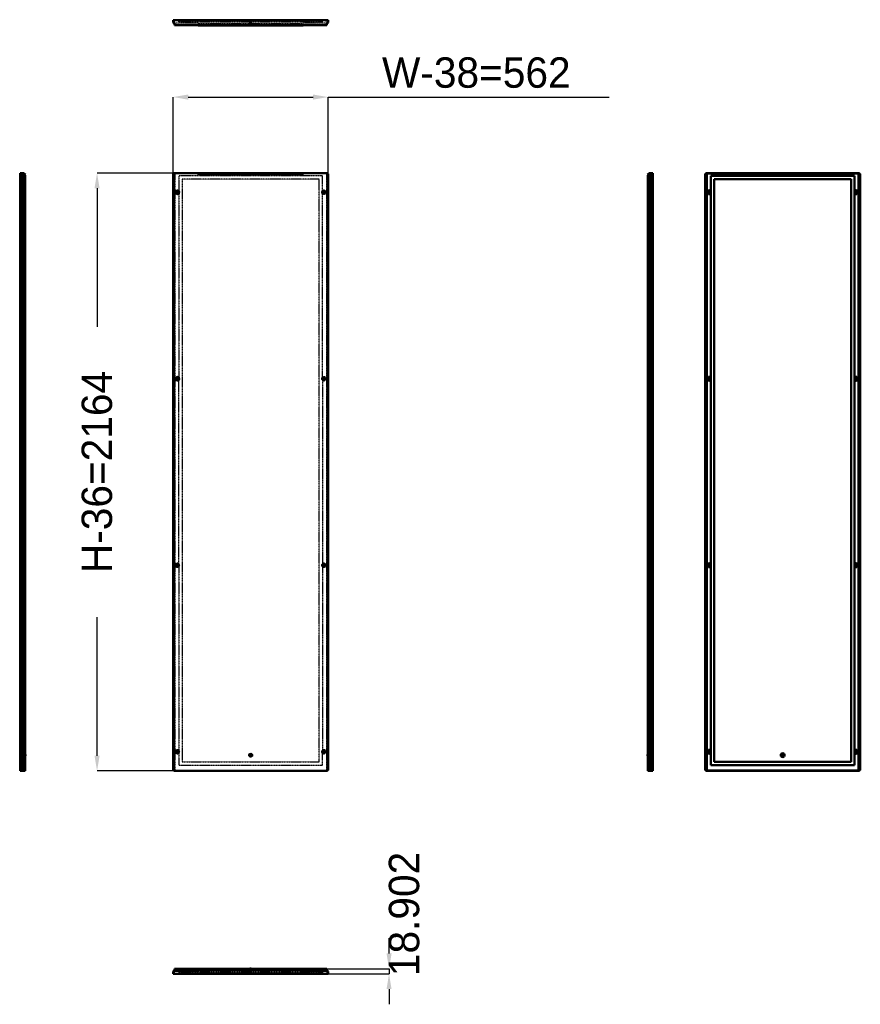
# Model space of a CAD drawing. Header units: millimetres. Extents: x 0 to 3043, y -109 to 3455.
import ezdxf

# ---------------------------------------------------------------- set-up
doc = ezdxf.new("R2010")
doc.units = ezdxf.units.MM
doc.linetypes.add('Center', pattern=[1.5, 0.45, -0.5, 0.05, -0.5])
doc.linetypes.add('Dashed', pattern=[2, 1, -1])
for name, color, linetype, lineweight in [('AM_0', 7, 'Continuous', 50), ('AM_4', 3, 'Continuous', 25), ('AM_5', 3, 'Continuous', 25), ('AM_7', 7, 'Center', 25), ('AM_9', 6, 'Dashed', 25)]:
    doc.layers.add(name, color=color, linetype=linetype, lineweight=lineweight)
doc.dimstyles.new('ISO-25', dxfattribs={"dimtxt": 2.5, "dimasz": 2.5, "dimexe": 1.25, "dimexo": 0.625, "dimtad": 1, "dimtxsty": 'Standard', "dimcen": 2.5, "dimadec": 0, "dimazin": 0, "dimtfac": 1, "dimtmove": 0, "dimatfit": 3, "dimfxl": 1, "dimarcsym": 0})

# ---------------------------------------------------------------- blocks, each defined once
blk = doc.blocks.new('1_SPM2206R5_0__0_in_SPM2206R5_0__1300')
at = {"layer": 'AM_0'}
for p, q in [((559.7, 14.6), (554.8, 9.7)), ((554.8, 9.7), (554.8, 1.4)), ((554.8, 1.4), (1116.8, 1.4)), ((556.3, 9.1), (561.2, 14)), ((556.3, 2.9), (556.3, 9.1)), ((557.3, 2.9), (556.3, 2.9)), ((557.3, 10), (560.6, 13.3)), ((557.3, 10), (557.3, 1.4)), ((645.6, 12.4), (559.6, 12.4)), ((559.7, 19.4), (559.7, 14.6)), ((561.2, 19.4), (559.7, 19.4)), ((559.7, 15.8), (561.2, 15.8)), ((561.2, 14), (561.2, 19.4)), ((645.6, 19.4), (561.4, 19.4)), ((561.4, 15.1), (561.4, 19.4)), ((645.6, 20.3), (645.6, 12.4)), ((1026.1, 20.3), (645.6, 20.3)), ((1026.1, 15.2), (645.6, 15.2)), ((833.4, 20.7), (833.2, 20.3)), ((833.4, 20.7), (838.3, 20.7)), ((838.4, 20.3), (838.3, 20.7)), ((1026.1, 20.3), (1026.1, 12.4)), ((1110.3, 19.4), (1026.1, 19.4)), ((1112, 12.4), (1026.1, 12.4)), ((1110.3, 19.4), (1110.3, 15.1)), ((1110.5, 19.4), (1110.5, 14)), ((1110.5, 19.4), (1112, 19.4)), ((1112, 15.8), (1110.5, 15.8)), ((1110.5, 14), (1115.3, 9.1)), ((1111, 13.3), (1114.3, 10)), ((1112, 14.6), (1112, 19.4)), ((1116.8, 9.7), (1112, 14.6)), ((1114.3, 10), (1114.3, 1.4)), ((1115.3, 2.9), (1114.3, 2.9)), ((1115.3, 9.1), (1115.3, 2.9)), ((1116.8, 1.4), (1116.8, 9.7))]:
    blk.add_line(p, q, dxfattribs=at)
for centre, start, end in [((558.9, 15.1), 315, 327.0187), ((558.9, 15.1), 338.4348, 360), ((1112.8, 15.1), 180, 201.5652), ((1112.8, 15.1), 212.9813, 225)]:
    blk.add_arc(centre, 2.5, start, end, dxfattribs=at)
at = {"layer": 'AM_5'}
for p, q in [((839.8, 5.9), (831.8, 5.9)), ((831.8, 5.9), (832.6, 5.9)), ((832.6, 17.9), (832.6, 5.9)), ((839.1, 17.9), (839.1, 5.9)), ((839.8, 5.9), (839.1, 5.9))]:
    blk.add_line(p, q, dxfattribs=at)
at = {"layer": 'AM_7'}
for p, q in [((570.8, -0.2), (570.8, 5.4)), ((828.8, 4.3), (830.1, 4.3)), ((829.4, 3.7), (829.4, 4.9)), ((835.8, 2), (835.8, 21.6)), ((841.6, 4.3), (842.9, 4.3)), ((842.2, 3.7), (842.2, 4.9)), ((1100.8, -0.2), (1100.8, 5.1))]:
    blk.add_line(p, q, dxfattribs=at)
at = {"layer": 'AM_9'}
for p, q in [((1114.3, 2.9), (557.3, 2.9)), ((565, 4.1), (563.7, 2.9)), ((566.4, 3.4), (564.3, 1.4)), ((566.4, 3.1), (564.7, 1.4)), ((565, 4.1), (575.3, 4.1)), ((565.3, 4.1), (566.4, 3.1)), ((565.7, 4.1), (566.4, 3.4)), ((566.4, 3.4), (575.3, 3.4)), ((566.4, 3.1), (575.3, 3.1)), ((1096.3, 7.9), (575.3, 7.9)), ((575.3, 7.9), (575.3, 2.9)), ((575.3, 3.4), (575.3, 3.5)), ((575.3, 3.4), (575.3, 3.4)), ((575.3, 3.1), (575.3, 3.1)), ((575.3, 3), (575.3, 3.1)), ((577, 1.4), (575.5, 2.9)), ((577.3, 1.4), (575.9, 2.9)), ((588.3, 7.9), (588.3, 2.9)), ((1026.1, 19.4), (645.6, 19.4)), ((1026.1, 19.2), (645.6, 19.2)), ((1026.1, 14.8), (645.6, 14.8)), ((1026.1, 14.1), (645.6, 14.1)), ((829.4, 4.9), (842.2, 4.9)), ((829.4, 3.7), (842.2, 3.7)), ((831.3, 3.7), (831.3, 2.9)), ((832.6, 17.9), (831.8, 17.1)), ((831.8, 17.1), (839.8, 17.1)), ((831.8, 17.1), (831.8, 5.1)), ((831.8, 5.1), (839.8, 5.1)), ((833.2, 20.3), (832.6, 17.9)), ((832.6, 17.9), (839.1, 17.9)), ((839.1, 17.9), (838.4, 20.3)), ((839.8, 17.1), (839.1, 17.9)), ((839.8, 5.1), (839.8, 17.1)), ((840.3, 2.9), (840.3, 3.7)), ((1083.3, 7.9), (1083.3, 2.9)), ((1096.2, 2.9), (1094.7, 1.4)), ((1096.3, 7.9), (1096.3, 2.9)), ((1096.3, 4.1), (1106.7, 4.1)), ((1096.3, 3.1), (1096.4, 3.1)), ((1096.4, 3.1), (1096.3, 3)), ((1096.4, 3.1), (1105.3, 3.1)), ((1105.3, 3.1), (1106.4, 4.1)), ((1107, 1.4), (1105.3, 3.1)), ((1108, 2.9), (1106.7, 4.1))]:
    blk.add_line(p, q, dxfattribs=at)
for centre, radius, start, end in [((558.9, 15.1), 2.5, 327.0187, 338.4348), ((829.4, 4.3), 0.6, 90, 270), ((831.6, 5.1), 0.2, 270, 0), ((840, 5.1), 0.2, 180, 270), ((842.2, 4.3), 0.6, 270, 90), ((1112.8, 15.1), 2.5, 201.5652, 212.9813)]:
    blk.add_arc(centre, radius, start, end, dxfattribs=at)
blk = doc.blocks.new('2_SPM2206R5_0__0_in_SPM2206R5_0__1300')
at = {"layer": 'AM_0'}
for p, q in [((15.2, 2899.9), (1.4, 2899.9)), ((1.4, 2899.9), (1.4, 735.9)), ((1.4, 2897.4), (15.8, 2897.4)), ((2.9, 2897.4), (2.9, 2898.4)), ((2.9, 2898.4), (14.1, 2898.4)), ((9.7, 2897.4), (9.7, 738.4)), ((10, 2899.9), (10, 2898.4)), ((12.4, 2899.9), (12.4, 2898.4)), ((14.6, 2897.4), (14.6, 738.4)), ((14.8, 2898.1), (15.5, 2897.4)), ((20.3, 2894.8), (15.2, 2899.9)), ((15.8, 2897.4), (19.4, 2889.7)), ((16, 2897), (19.2, 2893.7)), ((19.2, 2893.7), (20.3, 2894.8)), ((19.4, 2889.7), (19.4, 738.4)), ((20.7, 795.4), (19.4, 795.8)), ((19.4, 790.1), (20.7, 790.4)), ((20.7, 795.4), (20.7, 790.4)), ((1.4, 738.4), (19.4, 738.4)), ((1.4, 735.9), (19.4, 735.9)), ((2.9, 737.4), (2.9, 738.4)), ((19.4, 737.4), (2.9, 737.4)), ((10, 735.9), (10, 737.4)), ((19.4, 737.4), (19.4, 735.9))]:
    blk.add_line(p, q, dxfattribs=at)
blk.add_arc((14.1, 2897.4), 1, 45, 90, dxfattribs=at)
at = {"layer": 'AM_4'}
for p, q in [((13.3, 737.4), (13.3, 735.9)), ((15.1, 737.4), (15.1, 735.9))]:
    blk.add_line(p, q, dxfattribs=at)
at = {"layer": 'AM_5'}
for p, q in [((5.9, 796.9), (5.9, 796.1)), ((5.9, 796.9), (5.9, 788.9)), ((17.9, 796.1), (5.9, 796.1)), ((17.9, 789.7), (5.9, 789.7)), ((5.9, 788.9), (5.9, 789.7))]:
    blk.add_line(p, q, dxfattribs=at)
at = {"layer": 'AM_7'}
for p, q in [((-0.2, 2830.4), (5.4, 2830.4)), ((-0.2, 2155.4), (5.2, 2155.4)), ((-0.2, 1480.4), (4.8, 1480.4)), ((-0.2, 805.4), (5.1, 805.4)), ((2, 792.9), (21.6, 792.9)), ((3.7, 786.5), (4.9, 786.5)), ((4.3, 785.9), (4.3, 787.1))]:
    blk.add_line(p, q, dxfattribs=at)
at = {"layer": 'AM_9'}
for p, q in [((2.9, 2897.4), (2.9, 738.4)), ((7.9, 2890.4), (2.9, 2890.4)), ((7.9, 756.4), (7.9, 2890.4)), ((9.1, 2897.4), (9.1, 738.4)), ((14, 2897.4), (14, 738.4)), ((15.5, 2897.4), (16, 2897)), ((7.9, 2877.4), (2.9, 2877.4)), ((3.4, 2834.9), (1.4, 2836.9)), ((3.1, 2834.9), (1.4, 2836.6)), ((1.4, 2823.9), (3.4, 2825.9)), ((1.4, 2824.3), (3.1, 2825.9)), ((4.1, 2836.3), (2.9, 2837.5)), ((2.9, 2823.3), (4.1, 2824.5)), ((4.1, 2836), (3.1, 2834.9)), ((3.1, 2834.9), (3.1, 2825.9)), ((3.1, 2825.9), (4.1, 2824.9)), ((4.1, 2835.6), (3.4, 2834.9)), ((3.4, 2834.9), (3.4, 2825.9)), ((3.4, 2825.9), (4.1, 2825.2)), ((4.1, 2836.3), (4.1, 2824.5)), ((3.4, 2159.9), (1.4, 2161.9)), ((3.1, 2159.9), (1.4, 2161.6)), ((1.4, 2148.9), (3.4, 2150.9)), ((1.4, 2149.3), (3.1, 2150.9)), ((4.1, 2161.3), (2.9, 2162.5)), ((2.9, 2148.3), (4.1, 2149.5)), ((4.1, 2161), (3.1, 2159.9)), ((3.1, 2159.9), (3.1, 2150.9)), ((3.1, 2150.9), (4.1, 2149.9)), ((4.1, 2160.6), (3.4, 2159.9)), ((3.4, 2159.9), (3.4, 2150.9)), ((3.4, 2150.9), (4.1, 2150.2)), ((4.1, 2161.3), (4.1, 2149.5)), ((3.1, 1484.9), (1.4, 1486.6)), ((1.4, 1474.3), (3.1, 1475.9)), ((4.1, 1486.3), (2.9, 1487.5)), ((2.9, 1473.3), (4.1, 1474.5)), ((4.1, 1486), (3.1, 1484.9)), ((3.1, 1484.9), (3.1, 1475.9)), ((3.1, 1475.9), (4.1, 1474.9)), ((4.1, 1486.3), (4.1, 1474.5)), ((3.1, 809.9), (1.4, 811.6)), ((1.4, 799.3), (3.1, 800.9)), ((4.1, 811.3), (2.9, 812.5)), ((2.9, 798.3), (4.1, 799.5)), ((3.7, 797.4), (2.9, 797.4)), ((2.9, 788.4), (3.7, 788.4)), ((4.1, 811), (3.1, 809.9)), ((3.1, 809.9), (3.1, 800.9)), ((3.1, 800.9), (4.1, 799.9)), ((3.7, 799.3), (3.7, 786.5)), ((4.1, 811.3), (4.1, 799.5)), ((4.9, 799.3), (4.9, 786.5)), ((17.1, 796.9), (5.1, 796.9)), ((5.1, 796.9), (5.1, 788.9)), ((5.1, 788.9), (17.1, 788.9)), ((17.9, 796.1), (17.1, 796.9)), ((17.1, 796.9), (17.1, 788.9)), ((17.1, 788.9), (17.9, 789.7)), ((19.4, 795.8), (17.9, 796.1)), ((17.9, 796.1), (17.9, 789.7)), ((17.9, 789.7), (19.4, 790.1)), ((7.9, 769.4), (2.9, 769.4)), ((7.9, 756.4), (2.9, 756.4))]:
    blk.add_line(p, q, dxfattribs=at)
for points in [[(4.1, 2834.2), (4.1, 2834.2), (3.8, 2834.6), (3.5, 2835.1), (2.9, 2835.9)], [(2.9, 2832.6), (3, 2832.3), (3.1, 2832), (3.2, 2831.6), (3.3, 2831.1), (3.4, 2830.6), (3.4, 2830.1), (3.3, 2829.6), (3.2, 2829.2), (3.1, 2828.7), (2.9, 2828.2)], [(2.9, 2829.2), (3, 2829.6), (3, 2830), (3, 2830.3), (3, 2830.7), (3, 2831), (2.9, 2831.3), (2.9, 2831.6)], [(2.9, 2824.9), (3.5, 2825.8), (3.8, 2826.2), (4.1, 2826.7)], [(4.1, 2833.6), (3.9, 2833.2), (3.7, 2832.8), (3.5, 2832.3), (3.3, 2832), (3.2, 2831.5), (3.1, 2831.1), (3.1, 2830.7), (3.1, 2830.3), (3.1, 2829.9), (3.2, 2829.5), (3.3, 2829.1), (3.4, 2828.6), (3.6, 2828.1), (3.9, 2827.6), (4.1, 2827.2)], [(4.1, 2827.9), (3.9, 2828.3), (3.8, 2828.7), (3.6, 2829.1), (3.5, 2829.5), (3.5, 2830), (3.5, 2830.5), (3.5, 2830.9), (3.5, 2831.3), (3.6, 2831.7), (3.7, 2832.1), (3.9, 2832.5), (4.1, 2833)], [(4.1, 2159.2), (4.1, 2159.2), (3.8, 2159.6), (3.5, 2160.1), (2.9, 2160.9)], [(2.9, 2157.6), (3, 2157.3), (3.1, 2157), (3.2, 2156.6), (3.3, 2156.1), (3.4, 2155.6), (3.4, 2155.1), (3.3, 2154.6), (3.2, 2154.2), (3.1, 2153.7), (2.9, 2153.2)], [(2.9, 2154.2), (3, 2154.6), (3, 2155), (3, 2155.3), (3, 2155.7), (3, 2156), (2.9, 2156.3), (2.9, 2156.6)], [(2.9, 2149.9), (3.5, 2150.8), (3.8, 2151.2), (4.1, 2151.7)], [(4.1, 2158.6), (3.9, 2158.2), (3.7, 2157.8), (3.5, 2157.3), (3.3, 2157), (3.2, 2156.5), (3.1, 2156.1), (3.1, 2155.7), (3.1, 2155.3), (3.1, 2154.9), (3.2, 2154.5), (3.3, 2154.1), (3.4, 2153.6), (3.6, 2153.1), (3.9, 2152.6), (4.1, 2152.2)], [(4.1, 2152.9), (3.9, 2153.3), (3.8, 2153.7), (3.6, 2154.1), (3.5, 2154.5), (3.5, 2155), (3.5, 2155.5), (3.5, 2155.9), (3.5, 2156.3), (3.6, 2156.7), (3.7, 2157.1), (3.9, 2157.5), (4.1, 2158)], [(4.1, 1484.2), (4.1, 1484.2), (3.8, 1484.6), (3.5, 1485.1), (2.9, 1485.9)], [(2.9, 1479.2), (3, 1479.6), (3, 1480), (3, 1480.3), (3, 1480.7), (3, 1481), (2.9, 1481.3), (2.9, 1481.6)], [(2.9, 1474.9), (3.5, 1475.8), (3.8, 1476.2), (4.1, 1476.7)], [(4.1, 1483.6), (3.9, 1483.2), (3.7, 1482.8), (3.5, 1482.3), (3.3, 1482), (3.2, 1481.5), (3.1, 1481.1), (3.1, 1480.7), (3.1, 1480.3), (3.1, 1479.9), (3.2, 1479.5), (3.3, 1479.1), (3.4, 1478.6), (3.6, 1478.1), (3.9, 1477.6), (4.1, 1477.2)], [(4.1, 809.2), (4.1, 809.2), (3.8, 809.6), (3.5, 810.1), (2.9, 810.9)], [(2.9, 804.2), (3, 804.6), (3, 805), (3, 805.3), (3, 805.7), (3, 806), (2.9, 806.3), (2.9, 806.6)], [(2.9, 799.9), (3.5, 800.8), (3.8, 801.2), (4.1, 801.7)], [(4.1, 808.6), (3.9, 808.2), (3.7, 807.8), (3.5, 807.3), (3.3, 807), (3.2, 806.5), (3.1, 806.1), (3.1, 805.7), (3.1, 805.3), (3.1, 804.9), (3.2, 804.5), (3.3, 804.1), (3.4, 803.6), (3.6, 803.1), (3.9, 802.6), (4.1, 802.2)]]:
    blk.add_lwpolyline(points, dxfattribs=at)
for centre, radius, start, end in [((4.3, 799.3), 0.6, 0, 180), ((4.3, 786.5), 0.6, 180, 0), ((5.1, 797.1), 0.2, 180, 270), ((5.1, 788.7), 0.2, 90, 180)]:
    blk.add_arc(centre, radius, start, end, dxfattribs=at)
blk = doc.blocks.new('3_SPM2206R5_0__0_in_SPM2206R5_0__1300')
at = {"layer": 'AM_0'}
for p, q in [((554.8, 2897.4), (557.3, 2897.4)), ((554.8, 2897.4), (554.8, 738.4)), ((557.3, 2899.9), (557.3, 2897.4)), ((1114.3, 2899.9), (557.3, 2899.9)), ((1114.3, 2899.9), (1114.3, 2897.4)), ((1114.3, 2897.4), (1116.8, 2897.4)), ((1116.8, 2897.4), (1116.8, 738.4)), ((575.3, 2832.6), (575.3, 2828.2)), ((1096.3, 2829.2), (1096.3, 2831.6)), ((575.3, 2157.6), (575.3, 2153.2)), ((1096.3, 2154.2), (1096.3, 2156.6)), ((575.3, 1481.6), (575.3, 1479.2)), ((1096.3, 1479.2), (1096.3, 1481.6)), ((575.3, 806.6), (575.3, 804.2)), ((1096.3, 804.2), (1096.3, 806.6)), ((554.8, 738.4), (557.3, 738.4)), ((557.3, 738.4), (557.3, 735.9)), ((1114.3, 735.9), (557.3, 735.9)), ((1114.3, 738.4), (1114.3, 735.9)), ((1114.3, 738.4), (1116.8, 738.4))]:
    blk.add_line(p, q, dxfattribs=at)
for centre, radius in [((570.8, 2830.4), 6.49), ((570.8, 2830.4), 4.47), ((1100.8, 2830.4), 6.14), ((1100.8, 2830.4), 4.47), ((570.8, 2155.4), 6.49), ((570.8, 2155.4), 4.47), ((1100.8, 2155.4), 6.14), ((1100.8, 2155.4), 4.47), ((570.8, 1480.4), 6.14), ((570.8, 1480.4), 4.47), ((1100.8, 1480.4), 6.14), ((1100.8, 1480.4), 4.47), ((570.8, 805.4), 6.14), ((570.8, 805.4), 4.47), ((1100.8, 805.4), 6.14), ((1100.8, 805.4), 4.47)]:
    blk.add_circle(centre, radius, dxfattribs=at)
for centre, radius, start, end in [((570.8, 2830.4), 5.02, 333.7311, 26.2689), ((1100.8, 2830.4), 4.66, 164.7835, 195.2165), ((570.8, 2155.4), 5.02, 333.7311, 26.2689), ((1100.8, 2155.4), 4.66, 164.7835, 195.2165), ((570.8, 1480.4), 4.66, 344.7835, 15.2165), ((1100.8, 1480.4), 4.66, 164.7835, 195.2165), ((570.8, 805.4), 4.66, 344.7835, 15.2165), ((1100.8, 805.4), 4.66, 164.7835, 195.2165)]:
    blk.add_arc(centre, radius, start, end, dxfattribs=at)
at = {"layer": 'AM_5'}
blk.add_arc((835.8, 792.9), 3.23, 75, 15, dxfattribs=at)
at = {"layer": 'AM_7'}
for p, q in [((563.4, 2830.4), (578.3, 2830.4)), ((570.8, 2822.9), (570.8, 2837.9)), ((1093.4, 2830.4), (1108.3, 2830.4)), ((1100.8, 2822.9), (1100.8, 2837.9)), ((563.4, 2155.4), (578.3, 2155.4)), ((570.8, 2147.9), (570.8, 2162.9)), ((1093.4, 2155.4), (1108.3, 2155.4)), ((1100.8, 2147.9), (1100.8, 2162.9)), ((563.4, 1480.4), (578.3, 1480.4)), ((570.8, 1472.9), (570.8, 1487.9)), ((1093.4, 1480.4), (1108.3, 1480.4)), ((1100.8, 1472.9), (1100.8, 1487.9)), ((563.4, 805.4), (578.3, 805.4)), ((570.8, 797.9), (570.8, 812.9)), ((828.5, 792.9), (843.2, 792.9)), ((835.8, 785.6), (835.8, 800.3)), ((1093.4, 805.4), (1108.3, 805.4)), ((1100.8, 797.9), (1100.8, 812.9))]:
    blk.add_line(p, q, dxfattribs=at)
at = {"layer": 'AM_9'}
for p, q in [((556.3, 2897.4), (556.3, 738.4)), ((1114.3, 2898.4), (557.3, 2898.4)), ((557.3, 2897.4), (561.2, 2897.4)), ((559.6, 2898.4), (559.6, 2899.9)), ((559.7, 2897.4), (559.7, 738.4)), ((561.2, 2889.7), (559.7, 2889.7)), ((561.2, 2897.4), (561.2, 738.4)), ((1096.3, 2890.4), (575.3, 2890.4)), ((575.3, 2890.4), (575.3, 2833)), ((645.6, 2893.7), (645.6, 2899.9)), ((1026.1, 2898.1), (645.6, 2898.1)), ((1026.1, 2894.8), (645.6, 2894.8)), ((1026.1, 2893.7), (645.6, 2893.7)), ((1026.1, 2893.7), (1026.1, 2899.9)), ((1096.3, 2831.9), (1096.3, 2890.4)), ((1110.5, 2897.4), (1114.3, 2897.4)), ((1110.5, 2897.4), (1110.5, 738.4)), ((1110.5, 2889.7), (1112, 2889.7)), ((1112, 2899.9), (1112, 2898.4)), ((1112, 2897.4), (1112, 738.4)), ((1115.3, 2897.4), (1115.3, 738.4)), ((1083.3, 2877.4), (588.3, 2877.4)), ((588.3, 2877.4), (588.3, 769.4)), ((1083.3, 769.4), (1083.3, 2877.4)), ((575.3, 2827.9), (575.3, 2158)), ((1096.3, 2156.9), (1096.3, 2829)), ((575.3, 1481.9), (575.3, 2152.9)), ((1096.3, 2154), (1096.3, 1481.9)), ((575.3, 1479), (575.3, 806.9)), ((1096.3, 1479), (1096.3, 806.9)), ((575.3, 804), (575.3, 756.4)), ((1096.3, 756.4), (1096.3, 804)), ((575.3, 756.4), (1096.3, 756.4)), ((588.3, 769.4), (1083.3, 769.4)), ((557.3, 738.4), (561.2, 738.4)), ((1114.3, 737.4), (557.3, 737.4)), ((560.6, 737.4), (560.6, 735.9)), ((561.4, 737.4), (561.4, 735.9)), ((1110.3, 737.4), (1110.3, 735.9)), ((1110.5, 738.4), (1114.3, 738.4)), ((1111, 737.4), (1111, 735.9))]:
    blk.add_line(p, q, dxfattribs=at)
for radius in [7, 6.4, 4.5, 4.2, 4, 3.23, 2.48]:
    blk.add_circle((835.8, 792.9), radius, dxfattribs=at)
for centre, radius, start, end in [((570.8, 2830.4), 7.12, 50.7838, 309.2162), ((570.8, 2830.4), 5.86, 39.8825, 320.1175), ((570.8, 2830.4), 5.17, 29.5855, 330.4145), ((1100.8, 2830.4), 7.12, 230.7838, 129.2162), ((1100.8, 2830.4), 5.86, 219.8825, 140.1175), ((1100.8, 2830.4), 5.54, 215.7105, 144.2895), ((570.8, 2155.4), 7.12, 50.7838, 309.2162), ((570.8, 2155.4), 5.86, 39.8825, 320.1175), ((570.8, 2155.4), 5.17, 29.5855, 330.4145), ((1100.8, 2155.4), 7.12, 230.7838, 129.2162), ((1100.8, 2155.4), 5.86, 219.8825, 140.1175), ((1100.8, 2155.4), 5.54, 215.7105, 144.2895), ((570.8, 1480.4), 7.12, 50.7838, 309.2162), ((570.8, 1480.4), 5.86, 39.8825, 320.1175), ((570.8, 1480.4), 5.54, 35.7105, 324.2895), ((1100.8, 1480.4), 7.12, 230.7838, 129.2162), ((1100.8, 1480.4), 5.86, 219.8825, 140.1175), ((1100.8, 1480.4), 5.54, 215.7105, 144.2895), ((570.8, 805.4), 7.12, 50.7838, 309.2162), ((570.8, 805.4), 5.86, 39.8825, 320.1175), ((570.8, 805.4), 5.54, 35.7105, 324.2895), ((1100.8, 805.4), 7.12, 230.7838, 129.2162), ((1100.8, 805.4), 5.86, 219.8825, 140.1175), ((1100.8, 805.4), 5.54, 215.7105, 144.2895)]:
    blk.add_arc(centre, radius, start, end, dxfattribs=at)
blk = doc.blocks.new('4_SPM2206R5_0__0_in_SPM2206R5_0__1300')
at = {"layer": 'AM_0'}
for p, q in [((2272.9, 2894.8), (2278, 2899.9)), ((2274, 2893.7), (2272.9, 2894.8)), ((2273.8, 2889.7), (2277.4, 2897.4)), ((2273.8, 2889.7), (2273.8, 738.4)), ((2277.2, 2897), (2274, 2893.7)), ((2277.4, 2897.4), (2291.8, 2897.4)), ((2278.3, 2898.1), (2277.6, 2897.4)), ((2278, 2899.9), (2291.8, 2899.9)), ((2278.6, 2897.4), (2278.6, 738.4)), ((2290.3, 2898.4), (2279, 2898.4)), ((2280.8, 2898.4), (2280.8, 2899.9)), ((2283.1, 2899.9), (2283.1, 2898.4)), ((2283.4, 2897.4), (2283.4, 738.4)), ((2290.3, 2897.4), (2290.3, 2898.4)), ((2291.8, 2899.9), (2291.8, 735.9)), ((2273.8, 795.8), (2272.5, 795.4)), ((2272.5, 790.4), (2272.5, 795.4)), ((2272.5, 790.4), (2273.8, 790.1)), ((2273.8, 738.4), (2291.8, 738.4)), ((2273.8, 737.4), (2273.8, 735.9)), ((2273.8, 737.4), (2290.3, 737.4)), ((2291.8, 735.9), (2273.8, 735.9)), ((2283.1, 735.9), (2283.1, 737.4)), ((2290.3, 737.4), (2290.3, 738.4))]:
    blk.add_line(p, q, dxfattribs=at)
blk.add_arc((2279, 2897.4), 1, 90, 135, dxfattribs=at)
at = {"layer": 'AM_4'}
for p, q in [((2278.1, 737.4), (2278.1, 735.9)), ((2279.8, 737.4), (2279.8, 735.9))]:
    blk.add_line(p, q, dxfattribs=at)
at = {"layer": 'AM_5'}
for p, q in [((2275.3, 796.1), (2287.3, 796.1)), ((2275.3, 789.7), (2287.3, 789.7)), ((2287.3, 796.9), (2287.3, 796.1)), ((2287.3, 796.9), (2287.3, 788.9)), ((2287.3, 788.9), (2287.3, 789.7))]:
    blk.add_line(p, q, dxfattribs=at)
at = {"layer": 'AM_7'}
for p, q in [((2293.4, 2830.4), (2287.8, 2830.4)), ((2293.4, 2155.4), (2288, 2155.4)), ((2293.4, 1480.4), (2288.3, 1480.4)), ((2291.2, 792.9), (2271.6, 792.9)), ((2293.4, 805.4), (2288.1, 805.4)), ((2288.3, 786.5), (2289.5, 786.5)), ((2288.9, 785.9), (2288.9, 787.1))]:
    blk.add_line(p, q, dxfattribs=at)
at = {"layer": 'AM_9'}
for p, q in [((2277.6, 2897.4), (2277.2, 2897)), ((2279.2, 2897.4), (2279.2, 738.4)), ((2284, 2897.4), (2284, 738.4)), ((2285.3, 2890.4), (2290.3, 2890.4)), ((2285.3, 2890.4), (2285.3, 756.4)), ((2290.3, 2897.4), (2290.3, 738.4)), ((2285.3, 2877.4), (2290.3, 2877.4)), ((2290.3, 2837.5), (2289.1, 2836.3)), ((2289.1, 2824.5), (2289.1, 2836.3)), ((2290.1, 2834.9), (2289.1, 2836)), ((2289.7, 2834.9), (2289.1, 2835.6)), ((2289.1, 2824.9), (2290.1, 2825.9)), ((2289.1, 2825.2), (2289.7, 2825.9)), ((2289.1, 2824.5), (2290.3, 2823.3)), ((2291.8, 2836.9), (2289.7, 2834.9)), ((2289.7, 2825.9), (2289.7, 2834.9)), ((2289.7, 2825.9), (2291.8, 2823.9)), ((2291.8, 2836.6), (2290.1, 2834.9)), ((2290.1, 2825.9), (2290.1, 2834.9)), ((2290.1, 2825.9), (2291.8, 2824.3)), ((2290.3, 2162.5), (2289.1, 2161.3)), ((2289.1, 2149.5), (2289.1, 2161.3)), ((2290.1, 2159.9), (2289.1, 2161)), ((2289.7, 2159.9), (2289.1, 2160.6)), ((2289.1, 2149.9), (2290.1, 2150.9)), ((2289.1, 2150.2), (2289.7, 2150.9)), ((2289.1, 2149.5), (2290.3, 2148.3)), ((2291.8, 2161.9), (2289.7, 2159.9)), ((2289.7, 2150.9), (2289.7, 2159.9)), ((2289.7, 2150.9), (2291.8, 2148.9)), ((2291.8, 2161.6), (2290.1, 2159.9)), ((2290.1, 2150.9), (2290.1, 2159.9)), ((2290.1, 2150.9), (2291.8, 2149.3)), ((2290.3, 1487.5), (2289.1, 1486.3)), ((2289.1, 1474.5), (2289.1, 1486.3)), ((2290.1, 1484.9), (2289.1, 1486)), ((2289.1, 1474.9), (2290.1, 1475.9)), ((2289.1, 1474.5), (2290.3, 1473.3)), ((2291.8, 1486.6), (2290.1, 1484.9)), ((2290.1, 1475.9), (2290.1, 1484.9)), ((2290.1, 1475.9), (2291.8, 1474.3)), ((2275.3, 796.1), (2273.8, 795.8)), ((2273.8, 790.1), (2275.3, 789.7)), ((2276.1, 796.9), (2275.3, 796.1)), ((2275.3, 789.7), (2275.3, 796.1)), ((2275.3, 789.7), (2276.1, 788.9)), ((2276.1, 788.9), (2276.1, 796.9)), ((2288.1, 796.9), (2276.1, 796.9)), ((2276.1, 788.9), (2288.1, 788.9)), ((2288.1, 788.9), (2288.1, 796.9)), ((2288.3, 786.5), (2288.3, 799.3)), ((2290.3, 812.5), (2289.1, 811.3)), ((2289.1, 799.5), (2289.1, 811.3)), ((2290.1, 809.9), (2289.1, 811)), ((2289.1, 799.9), (2290.1, 800.9)), ((2289.1, 799.5), (2290.3, 798.3)), ((2289.5, 786.5), (2289.5, 799.3)), ((2290.3, 797.4), (2289.5, 797.4)), ((2289.5, 788.4), (2290.3, 788.4)), ((2291.8, 811.6), (2290.1, 809.9)), ((2290.1, 800.9), (2290.1, 809.9)), ((2290.1, 800.9), (2291.8, 799.3)), ((2285.3, 769.4), (2290.3, 769.4)), ((2285.3, 756.4), (2290.3, 756.4))]:
    blk.add_line(p, q, dxfattribs=at)
for points in [[(2290.3, 2835.9), (2289.7, 2835.1), (2289.3, 2834.6), (2289.1, 2834.2)], [(2289.1, 2833.6), (2289.3, 2833.2), (2289.5, 2832.8), (2289.7, 2832.3), (2289.8, 2832), (2289.9, 2831.5), (2290, 2831.1), (2290.1, 2830.7), (2290.1, 2830.3), (2290, 2829.9), (2290, 2829.5), (2289.9, 2829.1), (2289.7, 2828.6), (2289.5, 2828.1), (2289.3, 2827.6), (2289.1, 2827.2)], [(2289.1, 2827.9), (2289.2, 2828.3), (2289.4, 2828.7), (2289.5, 2829.1), (2289.6, 2829.5), (2289.7, 2830), (2289.7, 2830.5), (2289.7, 2830.9), (2289.6, 2831.3), (2289.5, 2831.7), (2289.4, 2832.1), (2289.3, 2832.5), (2289.1, 2833)], [(2289.1, 2826.7), (2289.1, 2826.6), (2289.4, 2826.2), (2289.7, 2825.8), (2290.3, 2824.9)], [(2290.3, 2832.6), (2290.2, 2832.3), (2290.1, 2832), (2289.9, 2831.6), (2289.8, 2831.1), (2289.8, 2830.6), (2289.8, 2830.1), (2289.8, 2829.6), (2290, 2829.2), (2290.1, 2828.7), (2290.3, 2828.2)], [(2290.3, 2829.2), (2290.2, 2829.6), (2290.2, 2830), (2290.1, 2830.3), (2290.1, 2830.7), (2290.2, 2831), (2290.2, 2831.3), (2290.3, 2831.6)], [(2290.3, 2160.9), (2289.7, 2160.1), (2289.3, 2159.6), (2289.1, 2159.2)], [(2289.1, 2158.6), (2289.3, 2158.2), (2289.5, 2157.8), (2289.7, 2157.3), (2289.8, 2157), (2289.9, 2156.5), (2290, 2156.1), (2290.1, 2155.7), (2290.1, 2155.3), (2290, 2154.9), (2290, 2154.5), (2289.9, 2154.1), (2289.7, 2153.6), (2289.5, 2153.1), (2289.3, 2152.6), (2289.1, 2152.2)], [(2289.1, 2152.9), (2289.2, 2153.3), (2289.4, 2153.7), (2289.5, 2154.1), (2289.6, 2154.5), (2289.7, 2155), (2289.7, 2155.5), (2289.7, 2155.9), (2289.6, 2156.3), (2289.5, 2156.7), (2289.4, 2157.1), (2289.3, 2157.5), (2289.1, 2158)], [(2289.1, 2151.7), (2289.1, 2151.6), (2289.4, 2151.2), (2289.7, 2150.8), (2290.3, 2149.9)], [(2290.3, 2157.6), (2290.2, 2157.3), (2290.1, 2157), (2289.9, 2156.6), (2289.8, 2156.1), (2289.8, 2155.6), (2289.8, 2155.1), (2289.8, 2154.6), (2290, 2154.2), (2290.1, 2153.7), (2290.3, 2153.2)], [(2290.3, 2154.2), (2290.2, 2154.6), (2290.2, 2155), (2290.1, 2155.3), (2290.1, 2155.7), (2290.2, 2156), (2290.2, 2156.3), (2290.3, 2156.6)], [(2290.3, 1485.9), (2289.7, 1485.1), (2289.3, 1484.6), (2289.1, 1484.2)], [(2289.1, 1477.2), (2289.3, 1477.6), (2289.5, 1478.1), (2289.7, 1478.6), (2289.9, 1479.1), (2290, 1479.5), (2290, 1479.9), (2290.1, 1480.3), (2290.1, 1480.7), (2290, 1481.1), (2289.9, 1481.5), (2289.8, 1482), (2289.7, 1482.3), (2289.5, 1482.8), (2289.3, 1483.2), (2289.1, 1483.6)], [(2289.1, 1476.7), (2289.1, 1476.6), (2289.4, 1476.2), (2289.7, 1475.8), (2290.3, 1474.9)], [(2290.3, 1481.6), (2290.2, 1481.3), (2290.2, 1481), (2290.1, 1480.7), (2290.1, 1480.3), (2290.2, 1480), (2290.2, 1479.6), (2290.3, 1479.2)], [(2290.3, 810.9), (2289.7, 810.1), (2289.3, 809.6), (2289.1, 809.2)], [(2289.1, 802.2), (2289.3, 802.6), (2289.5, 803.1), (2289.7, 803.6), (2289.9, 804.1), (2290, 804.5), (2290, 804.9), (2290.1, 805.3), (2290.1, 805.7), (2290, 806.1), (2289.9, 806.5), (2289.8, 807), (2289.7, 807.3), (2289.5, 807.8), (2289.3, 808.2), (2289.1, 808.6)], [(2289.1, 801.7), (2289.1, 801.6), (2289.4, 801.2), (2289.7, 800.8), (2290.3, 799.9)], [(2290.3, 806.6), (2290.2, 806.3), (2290.2, 806), (2290.1, 805.7), (2290.1, 805.3), (2290.2, 805), (2290.2, 804.6), (2290.3, 804.2)]]:
    blk.add_lwpolyline(points, dxfattribs=at)
for centre, radius, start, end in [((2288.1, 797.1), 0.2, 270, 0), ((2288.1, 788.7), 0.2, 360, 90), ((2288.9, 799.3), 0.6, 0, 180), ((2288.9, 786.5), 0.6, 180, 360)]:
    blk.add_arc(centre, radius, start, end, dxfattribs=at)
blk = doc.blocks.new('5_SPM2206R5_0__0_in_SPM2206R5_0__1300')
at = {"layer": 'AM_0'}
for p, q in [((2480.8, 2897.4), (2487.2, 2897.4)), ((2480.8, 2897.4), (2480.8, 738.4)), ((2483.3, 2897.4), (2483.3, 2899.9)), ((3040.3, 2899.9), (2483.3, 2899.9)), ((2571.6, 2898.4), (2483.3, 2898.4)), ((2485.6, 2899.9), (2485.6, 2898.4)), ((2485.7, 2897.4), (2485.7, 738.4)), ((2487.2, 2889.7), (2485.7, 2889.7)), ((2487.2, 2897.4), (2487.2, 738.4)), ((2501.3, 2890.4), (3022.3, 2890.4)), ((2501.3, 756.4), (2501.3, 2890.4)), ((2571.6, 2893.7), (2571.6, 2899.9)), ((2571.6, 2894.8), (2952.1, 2894.8)), ((2571.6, 2893.7), (2952.1, 2893.7)), ((2952.1, 2893.7), (2952.1, 2899.9)), ((2952.1, 2898.4), (3040.3, 2898.4)), ((3022.3, 2890.4), (3022.3, 756.4)), ((3036.5, 2897.4), (3042.8, 2897.4)), ((3036.5, 2897.4), (3036.5, 738.4)), ((3036.5, 2889.7), (3038, 2889.7)), ((3038, 2898.4), (3038, 2899.9)), ((3038, 738.4), (3038, 2897.4)), ((3040.3, 2897.4), (3040.3, 2899.9)), ((3042.8, 2897.4), (3042.8, 738.4)), ((2514.3, 2877.4), (3009.3, 2877.4)), ((2514.3, 769.4), (2514.3, 2877.4)), ((3009.3, 2877.4), (3009.3, 769.4)), ((3022.3, 756.4), (2501.3, 756.4)), ((3009.3, 769.4), (2514.3, 769.4)), ((2480.8, 738.4), (2487.2, 738.4)), ((2483.3, 735.9), (2483.3, 738.4)), ((3040.3, 737.4), (2483.3, 737.4)), ((3040.3, 735.9), (2483.3, 735.9)), ((2487.4, 737.4), (2487.4, 735.9)), ((3036.3, 737.4), (3036.3, 735.9)), ((3036.5, 738.4), (3042.8, 738.4)), ((3040.3, 735.9), (3040.3, 738.4))]:
    blk.add_line(p, q, dxfattribs=at)
for centre, radius in [((2496.8, 2830.4), 4.47), ((3026.8, 2830.4), 4.47), ((2496.8, 2155.4), 4.47), ((3026.8, 2155.4), 4.47), ((2496.8, 1480.4), 4.47), ((3026.8, 1480.4), 4.47), ((2496.8, 805.4), 4.47), ((2761.8, 792.9), 7), ((2761.8, 792.9), 4), ((2761.8, 792.9), 2.48), ((3026.8, 805.4), 4.47)]:
    blk.add_circle(centre, radius, dxfattribs=at)
for centre, radius, start, end in [((2496.8, 2830.4), 7.12, 50.7838, 309.2162), ((2496.8, 2830.4), 5.86, 39.8825, 320.1175), ((2496.8, 2830.4), 5.54, 35.7105, 324.2895), ((3026.8, 2830.4), 7.12, 230.7838, 129.2162), ((3026.8, 2830.4), 5.86, 219.8825, 140.1175), ((3026.8, 2830.4), 5.17, 209.5855, 150.4145), ((2496.8, 2155.4), 7.12, 50.7838, 309.2162), ((2496.8, 2155.4), 5.86, 39.8825, 320.1175), ((2496.8, 2155.4), 5.54, 35.7105, 324.2895), ((3026.8, 2155.4), 7.12, 230.7838, 129.2162), ((3026.8, 2155.4), 5.86, 219.8825, 140.1175), ((3026.8, 2155.4), 5.17, 209.5855, 150.4145), ((2496.8, 1480.4), 7.12, 50.7838, 309.2162), ((2496.8, 1480.4), 5.86, 39.8825, 320.1175), ((2496.8, 1480.4), 5.54, 35.7105, 324.2895), ((3026.8, 1480.4), 7.12, 230.7838, 129.2162), ((3026.8, 1480.4), 5.86, 219.8825, 140.1175), ((3026.8, 1480.4), 5.54, 215.7105, 144.2895), ((2496.8, 805.4), 7.12, 50.7838, 309.2162), ((2496.8, 805.4), 5.86, 39.8825, 320.1175), ((2496.8, 805.4), 5.54, 35.7105, 324.2895), ((3026.8, 805.4), 7.12, 230.7838, 129.2162), ((3026.8, 805.4), 5.86, 219.8825, 140.1175), ((3026.8, 805.4), 5.54, 215.7105, 144.2895)]:
    blk.add_arc(centre, radius, start, end, dxfattribs=at)
at = {"layer": 'AM_4'}
for p, q in [((2486.6, 737.4), (2486.6, 735.9)), ((3037, 737.4), (3037, 735.9))]:
    blk.add_line(p, q, dxfattribs=at)
for radius in [6.4, 4.2]:
    blk.add_circle((2761.8, 792.9), radius, dxfattribs=at)
at = {"layer": 'AM_5'}
blk.add_arc((2761.8, 792.9), 3.23, 75, 15, dxfattribs=at)
at = {"layer": 'AM_7'}
for p, q in [((2489.3, 2830.4), (2504.3, 2830.4)), ((2496.8, 2822.9), (2496.8, 2837.9)), ((3019.3, 2830.4), (3034.3, 2830.4)), ((3026.8, 2822.9), (3026.8, 2837.9)), ((2489.3, 2155.4), (2504.3, 2155.4)), ((2496.8, 2147.9), (2496.8, 2162.9)), ((3019.3, 2155.4), (3034.3, 2155.4)), ((3026.8, 2147.9), (3026.8, 2162.9)), ((2489.3, 1480.4), (2504.3, 1480.4)), ((2496.8, 1472.9), (2496.8, 1487.9)), ((3019.3, 1480.4), (3034.3, 1480.4)), ((3026.8, 1472.9), (3026.8, 1487.9)), ((2489.3, 805.4), (2504.3, 805.4)), ((2496.8, 797.9), (2496.8, 812.9)), ((2754.5, 792.9), (2769.2, 792.9)), ((2761.8, 785.6), (2761.8, 800.3)), ((3019.3, 805.4), (3034.3, 805.4)), ((3026.8, 797.9), (3026.8, 812.9))]:
    blk.add_line(p, q, dxfattribs=at)
at = {"layer": 'AM_9'}
for p, q in [((2482.3, 2897.4), (2482.3, 738.4)), ((2571.6, 2898.4), (2952.1, 2898.4)), ((2571.6, 2898.1), (2952.1, 2898.1)), ((3041.3, 2897.4), (3041.3, 738.4))]:
    blk.add_line(p, q, dxfattribs=at)
for centre, radius in [((2496.8, 2830.4), 6.14), ((3026.8, 2830.4), 6.49), ((2496.8, 2155.4), 6.14), ((3026.8, 2155.4), 6.49), ((2496.8, 1480.4), 6.14), ((3026.8, 1480.4), 6.14), ((2496.8, 805.4), 6.14), ((2761.8, 792.9), 4.5), ((3026.8, 805.4), 6.14)]:
    blk.add_circle(centre, radius, dxfattribs=at)
for centre, radius, start, end in [((2496.8, 2830.4), 4.66, 344.7835, 15.2165), ((3026.8, 2830.4), 5.02, 153.7311, 206.2689), ((2496.8, 2155.4), 4.66, 344.7835, 15.2165), ((3026.8, 2155.4), 5.02, 153.7311, 206.2689), ((2496.8, 1480.4), 4.66, 344.7835, 15.2165), ((3026.8, 1480.4), 4.66, 164.7835, 195.2165), ((2496.8, 805.4), 4.66, 344.7835, 15.2165), ((3026.8, 805.4), 4.66, 164.7835, 195.2165)]:
    blk.add_arc(centre, radius, start, end, dxfattribs=at)
blk = doc.blocks.new('6_SPM2206R5_0__0_in_SPM2206R5_0__1300')
at = {"layer": 'AM_0'}
for p, q in [((554.8, 3453.4), (1116.8, 3453.4)), ((554.8, 3445), (554.8, 3453.4)), ((559.7, 3440.1), (554.8, 3445)), ((557.3, 3451.9), (556.3, 3451.9)), ((556.3, 3451.9), (556.3, 3445.6)), ((556.3, 3445.6), (561, 3441)), ((557.3, 3453.4), (557.3, 3444.7)), ((557.3, 3444.7), (560.6, 3441.4)), ((559.7, 3435.4), (559.7, 3440.1)), ((561.2, 3435.4), (559.7, 3435.4)), ((561.2, 3440.5), (561.2, 3435.4)), ((561.4, 3439.6), (561.4, 3435.4)), ((1110.3, 3435.4), (561.4, 3435.4)), ((645.6, 3435.4), (645.6, 3434.5)), ((833.2, 3434.5), (645.6, 3434.5)), ((833, 3435.4), (833.4, 3434.1)), ((838.3, 3434.1), (833.4, 3434.1)), ((838.3, 3434.1), (838.7, 3435.4)), ((1026.1, 3434.5), (838.4, 3434.5)), ((1026.1, 3435.4), (1026.1, 3434.5)), ((1110.3, 3435.4), (1110.3, 3439.6)), ((1110.5, 3435.4), (1110.5, 3440.5)), ((1112, 3435.4), (1110.5, 3435.4)), ((1110.7, 3441), (1115.3, 3445.6)), ((1111, 3441.4), (1114.3, 3444.7)), ((1116.8, 3445), (1112, 3440.1)), ((1112, 3440.1), (1112, 3435.4)), ((1114.3, 3453.4), (1114.3, 3444.7)), ((1115.3, 3451.9), (1114.3, 3451.9)), ((1115.3, 3445.6), (1115.3, 3451.9)), ((1116.8, 3453.4), (1116.8, 3445))]:
    blk.add_line(p, q, dxfattribs=at)
for centre, start, end in [((558.9, 3439.6), 360, 45), ((1112.8, 3439.6), 135, 180)]:
    blk.add_arc(centre, 2.5, start, end, dxfattribs=at)
at = {"layer": 'AM_5'}
for p, q in [((831.8, 3448.9), (832.6, 3448.9)), ((831.8, 3448.9), (839.8, 3448.9)), ((832.6, 3436.9), (832.6, 3448.9)), ((839.1, 3436.9), (839.1, 3448.9)), ((839.8, 3448.9), (839.1, 3448.9))]:
    blk.add_line(p, q, dxfattribs=at)
at = {"layer": 'AM_7'}
for p, q in [((570.8, 3455), (570.8, 3449.3)), ((828.8, 3450.5), (830.1, 3450.5)), ((829.4, 3449.8), (829.4, 3451.1)), ((835.8, 3452.8), (835.8, 3433.2)), ((841.6, 3450.5), (842.9, 3450.5)), ((842.2, 3449.8), (842.2, 3451.1)), ((1100.8, 3455), (1100.8, 3449.7))]:
    blk.add_line(p, q, dxfattribs=at)
at = {"layer": 'AM_9'}
for p, q in [((1114.3, 3451.9), (557.3, 3451.9)), ((645.6, 3442.4), (559.6, 3442.4)), ((559.7, 3439), (561.2, 3439)), ((561, 3441), (561.2, 3440.8)), ((561.2, 3440.8), (561.2, 3440.5)), ((563.7, 3451.9), (565, 3450.6)), ((564.3, 3453.4), (566.4, 3451.3)), ((564.7, 3453.4), (566.4, 3451.7)), ((575.3, 3450.6), (565, 3450.6)), ((566.4, 3451.7), (565.3, 3450.6)), ((566.4, 3451.3), (565.7, 3450.6)), ((575.3, 3451.7), (566.4, 3451.7)), ((575.3, 3451.3), (566.4, 3451.3)), ((575.3, 3446.9), (575.3, 3451.9)), ((575.3, 3451.7), (575.3, 3451.7)), ((575.3, 3451.7), (575.3, 3451.7)), ((575.3, 3451.3), (575.3, 3451.4)), ((575.3, 3451.3), (575.3, 3451.3)), ((575.3, 3446.9), (1096.3, 3446.9)), ((575.5, 3451.9), (577, 3453.4)), ((575.9, 3451.9), (577.3, 3453.4)), ((588.3, 3446.9), (588.3, 3451.9)), ((645.6, 3442.4), (645.6, 3435.4)), ((1026.1, 3440.6), (645.6, 3440.6)), ((1026.1, 3439.9), (645.6, 3439.9)), ((1026.1, 3439.6), (645.6, 3439.6)), ((1026.1, 3435.5), (645.6, 3435.5)), ((842.2, 3451.1), (829.4, 3451.1)), ((842.2, 3449.9), (829.4, 3449.9)), ((831.3, 3451.9), (831.3, 3451.1)), ((831.8, 3449.7), (831.8, 3437.6)), ((839.8, 3449.7), (831.8, 3449.7)), ((831.8, 3437.6), (832.6, 3436.9)), ((839.8, 3437.6), (831.8, 3437.6)), ((832.6, 3436.9), (833, 3435.4)), ((839.1, 3436.9), (832.6, 3436.9)), ((838.4, 3434.5), (833.2, 3434.5)), ((838.7, 3435.4), (839.1, 3436.9)), ((839.1, 3436.9), (839.8, 3437.6)), ((839.8, 3437.6), (839.8, 3449.7)), ((840.3, 3451.1), (840.3, 3451.9)), ((1112, 3442.4), (1026.1, 3442.4)), ((1026.1, 3442.4), (1026.1, 3435.4)), ((1083.3, 3446.9), (1083.3, 3451.9)), ((1094.7, 3453.4), (1096.2, 3451.9)), ((1096.3, 3446.9), (1096.3, 3451.9)), ((1096.4, 3451.7), (1096.3, 3451.7)), ((1096.3, 3451.7), (1096.4, 3451.7)), ((1106.7, 3450.6), (1096.3, 3450.6)), ((1105.3, 3451.7), (1096.4, 3451.7)), ((1105.3, 3451.7), (1107, 3453.4)), ((1106.4, 3450.6), (1105.3, 3451.7)), ((1106.7, 3450.6), (1108, 3451.9)), ((1110.5, 3440.8), (1110.7, 3441)), ((1110.5, 3440.5), (1110.5, 3440.8)), ((1112, 3439), (1110.5, 3439))]:
    blk.add_line(p, q, dxfattribs=at)
for centre, radius, start, end in [((829.4, 3450.5), 0.6, 90, 270), ((831.6, 3449.7), 0.2, 0, 90), ((840, 3449.7), 0.2, 90, 180), ((842.2, 3450.5), 0.6, 270, 90)]:
    blk.add_arc(centre, radius, start, end, dxfattribs=at)
blk = doc.blocks.new('*D7')
at = {"layer": 'AM_5', "color": 0, "lineweight": -2}
for p, q in [((1336.8, 75.3), (1336.8, 130.3)), ((1026.1, 20.3), (1336.8, 20.3)), ((1026.1, 1.4), (1336.8, 1.4)), ((1336.8, 20.3), (1336.8, 1.4)), ((1336.8, -53.6), (1336.8, -108.6))]:
    blk.add_line(p, q, dxfattribs=at)
at = {"layer": 'AM_5', "color": 0}
for points in [[(1327.7, 75.3), (1346, 75.3), (1336.8, 20.3)], [(1346, -53.6), (1327.7, -53.6), (1336.8, 1.4)]]:
    blk.add_solid(points, dxfattribs=at)
at = {"layer": 'Defpoints', "color": 0}
for p in [(1026.1, 20.3), (1026.1, 1.4), (1336.8, 1.4)]:
    blk.add_point(p, dxfattribs=at)
at = {"layer": 'AM_5', "color": 0, "insert": (1391.8, 218.3), "char_height": 110, "attachment_point": 5, "rotation": 90}
blk.add_mtext('18.902', dxfattribs=at)
blk = doc.blocks.new('*D8')
at = {"layer": 'AM_5', "color": 0, "lineweight": -2}
for p, q in [((554.8, 2896.9), (554.8, 3174.9)), ((609.8, 3174.9), (1061.8, 3174.9)), ((1116.8, 2896.9), (1116.8, 3174.9)), ((1116.8, 3174.9), (2133.5, 3174.9))]:
    blk.add_line(p, q, dxfattribs=at)
at = {"layer": 'AM_5', "color": 0}
for points in [[(609.8, 3184.1), (609.8, 3165.7), (554.8, 3174.9)], [(1061.8, 3165.7), (1061.8, 3184.1), (1116.8, 3174.9)]]:
    blk.add_solid(points, dxfattribs=at)
at = {"layer": 'Defpoints', "color": 0}
for p in [(1116.8, 3119.9), (554.8, 2896.9), (1116.8, 2896.9)]:
    blk.add_point(p, dxfattribs=at)
at = {"layer": 'AM_5', "color": 0, "insert": (1652.7, 3262.9), "char_height": 110, "attachment_point": 5}
blk.add_mtext('W-38=562', dxfattribs=at)
blk = doc.blocks.new('*D9')
at = {"layer": 'AM_5', "color": 0, "lineweight": -2}
for p, q in [((557.3, 2899.9), (279.8, 2899.9)), ((279.8, 2844.9), (279.8, 2343.3)), ((279.8, 790.9), (279.8, 1292.5)), ((557.3, 735.9), (279.8, 735.9))]:
    blk.add_line(p, q, dxfattribs=at)
at = {"layer": 'AM_5', "color": 0}
for points in [[(289, 2844.9), (270.7, 2844.9), (279.8, 2899.9)], [(270.7, 790.9), (289, 790.9), (279.8, 735.9)]]:
    blk.add_solid(points, dxfattribs=at)
at = {"layer": 'Defpoints', "color": 0}
for p in [(557.3, 2899.9), (334.8, 735.9), (557.3, 735.9)]:
    blk.add_point(p, dxfattribs=at)
at = {"layer": 'AM_5', "color": 0, "insert": (279.8, 1817.9), "char_height": 110, "attachment_point": 5, "rotation": 90}
blk.add_mtext('H-36=2164', dxfattribs=at)

msp = doc.modelspace()

# ---------------------------------------------------------------- block references
for name in ['6_SPM2206R5_0__0_in_SPM2206R5_0__1300', '2_SPM2206R5_0__0_in_SPM2206R5_0__1300', '3_SPM2206R5_0__0_in_SPM2206R5_0__1300', '4_SPM2206R5_0__0_in_SPM2206R5_0__1300', '5_SPM2206R5_0__0_in_SPM2206R5_0__1300', '1_SPM2206R5_0__0_in_SPM2206R5_0__1300']:
    msp.add_blockref(name, (0, 0))

# ---------------------------------------------------------------- dimensions: what is measured, and where the dimension line sits
at = {"layer": 'AM_5'}
dim = msp.add_linear_dim(base=(1116.834, 3174.913), p1=(554.834, 2896.913), p2=(1116.834, 2896.913), text='W-38=562', dimstyle='ISO-25', override={"dimtxt": 110, "dimasz": 55, "dimexe": 0, "dimexo": 0, "dimgap": 33}, dxfattribs=at)
dim.commit()
dim.dimension.update_dxf_attribs({"geometry": '*D8', "text_midpoint": (1652.691, 3174.913), "dimtype": 160})
for base, p1, p2, text, picture, middle in [((279.834, 735.913), (557.334, 2899.913), (557.334, 735.913), 'H-36=2164', '*D9', (279.834, 1817.913)), ((1336.834, 1.361), (1026.084, 20.263), (1026.084, 1.361), '18.902', '*D7', (1391.834, 218.263))]:
    dim = msp.add_linear_dim(base=base, p1=p1, p2=p2, angle=90, text=text, dimstyle='ISO-25', override={"dimtxt": 110, "dimasz": 55, "dimexe": 0, "dimexo": 0, "dimgap": 33}, dxfattribs=at)
    dim.commit()
    dim.dimension.update_dxf_attribs({"geometry": picture, "text_midpoint": middle, "dimtype": 160, "text_rotation": 90})

doc.saveas('drawing.dxf')
